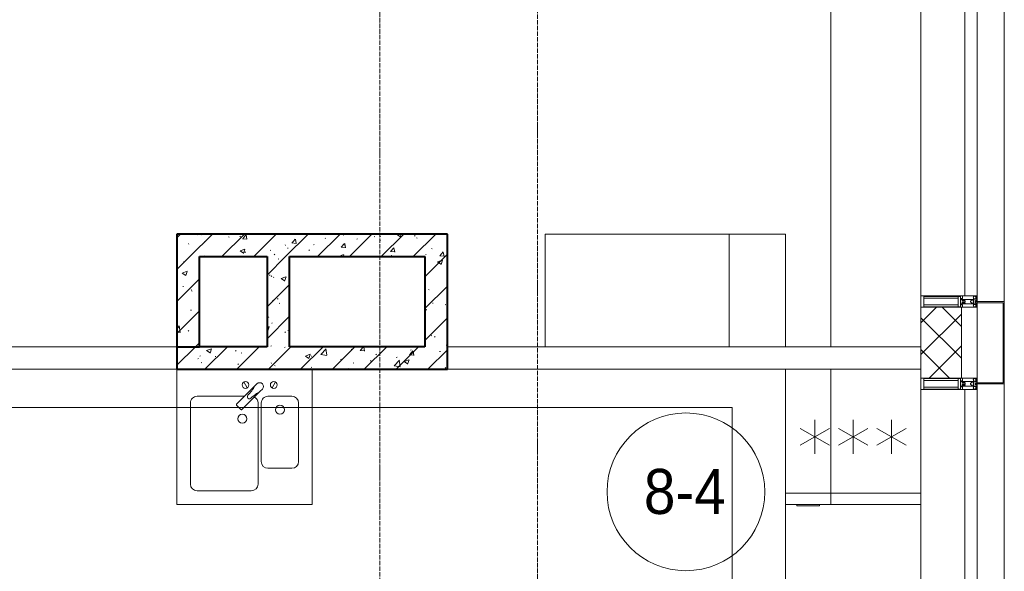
# Model space of a CAD drawing. Header units: millimetres. Extents: x 5617 to 109486, y 7718 to 230949.
# Tile 40 of 55: x 70733 to 75100, y 63303 to 65751. Entities that reach past the tile are written whole.
import ezdxf

# ---------------------------------------------------------------- set-up
doc = ezdxf.new("R2010")
doc.units = ezdxf.units.MM
doc.linetypes.add('Линия сетки', pattern=[25, 20, -2.5, 0, -2.5])
for name, color, linetype, lineweight in [('Импосты витража', 7, 'Continuous', 18), ('Колонны', 7, 'Continuous', 18), ('Марки помещений', 7, 'Continuous', 20), ('Мебель', 7, 'Continuous', 18), ('Оси', 7, 'Continuous', 9), ('Панели витража', 7, 'Continuous', 18), ('Перекрытия', 7, 'Continuous', 18), ('Сантехнические приборы', 7, 'Continuous', 18), ('Стены', 7, 'Continuous', 18), ('Стены разрез', 7, 'Continuous', 40), ('Форма', 7, 'Continuous', 18), ('Электрооборудование', 7, 'Continuous', 18), ('Элементы узлов', 7, 'Continuous', 18)]:
    doc.layers.add(name, color=color, linetype=linetype, lineweight=lineweight)
doc.styles.add('Arial_3', font='arial.ttf', dxfattribs={"width": 0.9, "height": 200})
pattern_1 = [(50, (0, 0), (218.62117, -19.1268), [22.86, -251.46]), (355, (0, 0), (-42.29187, 229.2684), [18.288, -201.168]), (100.451, (18.22, -1.6), (176.33107, 210.13963), [19.428, -213.708]), (46.184, (0, 60.96), (325.29495, -50.45164), [34.29, -377.19]), (96.636, (27.1, 56.76), (284.883, 296.91266), [29.142, -320.562]), (351.184, (0, 60.96), (284.8858, 296.9107), [27.432, -301.752]), (21, (30.48, 45.72), (181.93753, -122.71832), [22.86, -251.46]), (326, (30.48, 45.72), (74.16223, 221.0262), [18.288, -201.168]), (71.451, (45.64, 35.5), (256.10035, 98.30526), [19.428, -213.708]), (37.5, (0, 0), (3.70639, 101.465895), [3.353, -195.377, 3.353, -200.863, -201.93]), (37.5, (0, 0), (3.70639, 101.465895), [-402.946, 3.353, -198.577]), (7.5, (0, 0), (80.18358, 120.21653), [3.353, -113.081, 3.353, -190.805, -76.962]), (7.5, (0, 0), (80.18358, 120.21653), [-310.591, 3.353, -73.609]), (327.5, (-67.97, 0), (162.708646, -6.87497), [3.353, -72.847, 3.353, -234.391, -315.468]), (327.5, (-67.97, 0), (162.708646, -6.87497), [-313.944, 3.353, -312.115]), (317.5, (-98.45, 0), (177.75468, 30.51183), [3.353, -95.707, 3.353, -154.534, -224.028]), (317.5, (-98.45, 0), (177.75468, 30.51183), [-256.946, 3.353, -220.675])]
pattern_2 = [(45, (0, 0), (-70.71068, 70.71068), [])]

# ---------------------------------------------------------------- blocks, each defined once
blk = doc.blocks.new('MR_Зона обслуживания - MR_Зона обслуживания-2637598-МКСС_K3_L23__76_050_')
at = {"layer": 'Мебель', "color": 254, "lineweight": 9, "true_color": 0xcccccc}
for p, q in [((300, 600), (-300, 600)), ((-300, 600), (-300, 0)), ((300, 0), (300, 600)), ((-300, 0), (300, 0))]:
    blk.add_line(p, q, dxfattribs=at)
blk = doc.blocks.new('MR_Мойка - Кухонная мойка-2637402-МКСС_K3_L23__76_050_')
at = {"layer": 'Сантехнические приборы', "color": 253, "true_color": 0xaaaaaa}
for p, q in [((-300, -50), (-300, 550)), ((-300, 550), (300, 550)), ((-300, -50), (-300, 550)), ((300, 550), (300, -50)), ((-30, 490), (210, 490)), ((-60, 100), (-60, 460)), ((240, 460), (240, 100)), ((-240, 100), (-240, 360)), ((-210, 390), (-104, 390)), ((-74, 360), (-74, 100)), ((-69.8, 48.2), (11.4, 129.4)), ((35.5, 105.4), (-45.7, 24.2)), ((15.7, 129.4), (35.5, 109.6)), ((-104, 70), (-210, 70)), ((-79, 39), (-69.8, 48.2)), ((210, 70), (0.1, 70)), ((-136.7, 6.7), (-122.6, 33.3)), ((-45.7, 24.2), (-55, 14.9)), ((2.7, 6.7), (-11.4, 33.3)), ((300, -50), (-300, -50))]:
    blk.add_line(p, q, dxfattribs=at)
for centre, radius, start, end in [((-30, 460), 30, 90, 180), ((210, 460), 30, 0, 90), ((-210, 360), 30, 90, 180), ((-104, 360), 30, 0, 90), ((10, 170), 20, 0, 180), ((-157, 130), 20, 0, 180), ((10, 170), 20, 180, 0), ((-210, 100), 30, 180, 270), ((-157, 130), 20, 180, 0), ((-104, 100), 30, 270, 0), ((-30, 100), 30, 180, 241.4489), ((13.5, 127.3), 3, 45, 135), ((13.5, 127.3), 3, 45, 135), ((33.3, 107.5), 3, 315, 45), ((33.3, 107.5), 3, 315, 45), ((210, 100), 30, 270, 0), ((-171.5, 230.2), 208.5, 299.1823, 313.4054), ((136.3, -77.5), 208.5, 136.5946, 150.8177), ((-21.7, 72.3), 9.19, 315, 135), ((-129.7, 20), 15, 0, 180), ((-129.7, 20), 15, 180, 0), ((-67, 26.9), 17, 135, 315), ((-4.3, 20), 15, 0, 180), ((-4.3, 20), 15, 180, 0)]:
    blk.add_arc(centre, radius, start, end, dxfattribs=at)
blk = doc.blocks.new('MR_Холодильник - Холодильник-2637597-МКСС_K3_L23__76_050_')
at = {"layer": 'Электрооборудование', "color": 253, "true_color": 0xaaaaaa}
for p, q in [((150, 300), (150, 306.1)), ((150, 306.1), (250, 306.1)), ((250, 306.1), (250, 300)), ((-300, 250), (-300, 300)), ((-300, 300), (300, 300)), ((250, 300), (150, 300)), ((300, 300), (300, 250)), ((300, 250), (-300, 250)), ((-300, -300), (-300, 250)), ((-300, 250), (300, 250)), ((300, 250), (300, -300)), ((-170, 75), (-170, 0)), ((0, 75), (0, 0)), ((170, 0), (170, 75)), ((-170, 0), (-235, 37.5)), ((-170, 0), (-105, 37.5)), ((0, 0), (-65, 37.5)), ((0, 0), (65, 37.5)), ((65, -37.5), (0, 0)), ((105, 37.5), (170, 0)), ((235, 37.5), (170, 0)), ((-235, -37.5), (-170, 0)), ((-105, -37.5), (-170, 0)), ((-170, 0), (-170, -75)), ((-65, -37.5), (0, 0)), ((0, 0), (0, -75)), ((170, 0), (105, -37.5)), ((170, 0), (235, -37.5)), ((170, -75), (170, 0)), ((300, -300), (-300, -300))]:
    blk.add_line(p, q, dxfattribs=at)
blk = doc.blocks.new('135_SLK_K3_AR_rvt-1-МКСС_K3_L23__76_050_')
at = {"layer": 'Стены разрез', "lineweight": 9, "true_color": 0xcccccc}
h = blk.add_hatch(dxfattribs=at)
h.set_pattern_fill('FP_1', color=254, style=0, pattern_type=2)
h.set_pattern_definition(pattern_1)
h.paths.add_polyline_path([(118950, 64700), (119050, 64700), (119050, 64800), (117850, 64800), (117850, 64700), (118917.2, 64700)])
h = blk.add_hatch(dxfattribs=at)
h.set_pattern_fill('FP_2', color=254, style=0, pattern_type=2)
h.set_pattern_definition(pattern_2)
h.paths.add_polyline_path([(118950, 64700), (119050, 64700), (119050, 64800), (117850, 64800), (117850, 64700), (118917.2, 64700)])
h = blk.add_hatch(dxfattribs=at)
h.set_pattern_fill('FP_1', color=254, style=0, pattern_type=2)
h.set_pattern_definition(pattern_1)
h.paths.add_polyline_path([(117950, 64300), (117950, 64700), (117850, 64700), (117850, 64300)])
h = blk.add_hatch(dxfattribs=at)
h.set_pattern_fill('FP_2', color=254, style=0, pattern_type=2)
h.set_pattern_definition(pattern_2)
h.paths.add_polyline_path([(117950, 64300), (117950, 64700), (117850, 64700), (117850, 64300)])
h = blk.add_hatch(dxfattribs=at)
h.set_pattern_fill('FP_1', color=254, style=0, pattern_type=2)
h.set_pattern_definition(pattern_1)
h.paths.add_polyline_path([(117950, 64300), (117950, 64700), (117850, 64700), (117850, 64300)])
h = blk.add_hatch(dxfattribs=at)
h.set_pattern_fill('FP_2', color=254, style=0, pattern_type=2)
h.set_pattern_definition(pattern_2)
h.paths.add_polyline_path([(117950, 64300), (117950, 64700), (117850, 64700), (117850, 64300)])
h = blk.add_hatch(dxfattribs=at)
h.set_pattern_fill('FP_1', color=254, style=0, pattern_type=2)
h.set_pattern_definition(pattern_1)
h.paths.add_polyline_path([(118350, 64300), (118350, 64700), (118250, 64700), (118250, 64300)])
h = blk.add_hatch(dxfattribs=at)
h.set_pattern_fill('FP_2', color=254, style=0, pattern_type=2)
h.set_pattern_definition(pattern_2)
h.paths.add_polyline_path([(118350, 64300), (118350, 64700), (118250, 64700), (118250, 64300)])
h = blk.add_hatch(dxfattribs=at)
h.set_pattern_fill('FP_1', color=254, style=0, pattern_type=2)
h.set_pattern_definition(pattern_1)
h.paths.add_polyline_path([(119050, 64300), (119050, 64700), (118950, 64700), (118950, 64300)])
h = blk.add_hatch(dxfattribs=at)
h.set_pattern_fill('FP_2', color=254, style=0, pattern_type=2)
h.set_pattern_definition(pattern_2)
h.paths.add_polyline_path([(119050, 64300), (119050, 64700), (118950, 64700), (118950, 64300)])
h = blk.add_hatch(dxfattribs=at)
h.set_pattern_fill('FP_1', color=254, style=0, pattern_type=2)
h.set_pattern_definition(pattern_1)
h.paths.add_polyline_path([(118237, 64200), (118350, 64200), (118350, 64300), (117850, 64300), (117850, 64200), (118197, 64200)])
h = blk.add_hatch(dxfattribs=at)
h.set_pattern_fill('FP_2', color=254, style=0, pattern_type=2)
h.set_pattern_definition(pattern_2)
h.paths.add_polyline_path([(118237, 64200), (118350, 64200), (118350, 64300), (117850, 64300), (117850, 64200), (118197, 64200)])
h = blk.add_hatch(dxfattribs=at)
h.set_pattern_fill('FP_1', color=254, style=0, pattern_type=2)
h.set_pattern_definition(pattern_1)
h.paths.add_polyline_path([(118917.2, 64200), (119050, 64200), (119050, 64300), (118350, 64300), (118350, 64200), (118549.6, 64200)])
h = blk.add_hatch(dxfattribs=at)
h.set_pattern_fill('FP_2', color=254, style=0, pattern_type=2)
h.set_pattern_definition(pattern_2)
h.paths.add_polyline_path([(118917.2, 64200), (119050, 64200), (119050, 64300), (118350, 64300), (118350, 64200), (118549.6, 64200)])
at = {"layer": 'Перекрытия', "color": 254, "true_color": 0xcccccc}
for p, q in [((120750, 64300), (120750, 68000)), ((119483.5, 64300), (119483.5, 64800)), ((119483.5, 64800), (120549.1, 64800)), ((120549.1, 64800), (120549.1, 64300)), ((120750, 63600), (120750, 64200))]:
    blk.add_line(p, q, dxfattribs=at)
at = {"layer": 'Стены', "color": 254, "true_color": 0xcccccc}
for p, q in [((115250, 64300), (117850, 64300)), ((119050, 64300), (121150, 64300)), ((117850, 64200), (115150, 64200)), ((121150, 64200), (119050, 64200))]:
    blk.add_line(p, q, dxfattribs=at)
at = {"layer": 'Стены разрез', "color": 254, "true_color": 0xcccccc}
for p, q in [((119050, 64800), (117850, 64800)), ((117850, 64800), (117850, 64700)), ((119050, 64700), (119050, 64800)), ((117850, 64700), (117850, 64300)), ((117850, 64700), (117850, 64300)), ((117950, 64700), (118250, 64700)), ((117950, 64300), (117950, 64700)), ((117950, 64300), (117950, 64700)), ((118250, 64700), (118250, 64300)), ((118350, 64700), (118950, 64700)), ((118350, 64300), (118350, 64700)), ((118950, 64700), (118950, 64300)), ((119050, 64300), (119050, 64700)), ((117850, 64300), (117850, 64200)), ((117850, 64300), (117950, 64300)), ((118250, 64300), (117950, 64300)), ((118950, 64300), (118350, 64300)), ((119050, 64200), (119050, 64300)), ((117850, 64200), (118350, 64200)), ((118350, 64200), (119050, 64200))]:
    blk.add_line(p, q, dxfattribs=at)
at = {"layer": 'Мебель', "color": 254, "lineweight": 18, "true_color": 0xe5e5e5, "rotation": 180}
blk.add_blockref('MR_Зона обслуживания - MR_Зона обслуживания-2637598-МКСС_K3_L23__76_050_', (120850, 63600), dxfattribs=at)
at = {"layer": 'Сантехнические приборы', "color": 253, "lineweight": 18, "true_color": 0xaaaaaa, "rotation": 180}
blk.add_blockref('MR_Мойка - Кухонная мойка-2637402-МКСС_K3_L23__76_050_', (118150, 64150), dxfattribs=at)
at = {"layer": 'Электрооборудование', "color": 253, "lineweight": 18, "true_color": 0xaaaaaa, "rotation": 180}
blk.add_blockref('MR_Холодильник - Холодильник-2637597-МКСС_K3_L23__76_050_', (120850, 63900), dxfattribs=at)
blk = doc.blocks.new('System Panel - A_PAN_Glass-6432910-МКСС_K3_L23__76_050_')
at = {"layer": 'Панели витража', "color": 254, "lineweight": 5, "true_color": 0xcccccc}
for p, q in [((892.5, 0), (-892.5, 0)), ((-892.5, 0), (-892.5, -55)), ((892.5, -55), (892.5, 0)), ((-892.5, -55), (892.5, -55))]:
    blk.add_line(p, q, dxfattribs=at)
blk = doc.blocks.new('Rectangular Mullion - R_StandardFrame_50Wx250H-4206591-МКСС_K3_L23__76_050_')
at = {"layer": 'Импосты витража', "color": 254, "lineweight": 5, "true_color": 0xcccccc}
blk.add_line((121150, 68925), (121150, 70710), dxfattribs=at)
blk = doc.blocks.new('Rectangular Mullion - R_StandardFrame_50Wx250H-V38-МКСС_K3_L23__76_050_')
at = {"layer": 'Импосты витража', "color": 254, "lineweight": 5, "true_color": 0xcccccc}
for p, q in [((121150, 63600), (121150, 64110)), ((121150, 62325), (121150, 63000))]:
    blk.add_line(p, q, dxfattribs=at)
blk = doc.blocks.new('Rectangular Mullion - 50Wx250H-2623690-МКСС_K3_L23__76_050_')
at = {"layer": 'Элементы узлов', "color": 254, "lineweight": 5, "true_color": 0xcccccc}
for p, q in [((-25, 65.2), (-25, 250)), ((-25, 250), (0, 250)), ((-23, 237.3), (0, 237.3)), ((-23, 237.3), (-23, 73.6)), ((-14.9, 84), (-14.9, 237.3)), ((25, 250), (0, 250)), ((23, 237.3), (0, 237.3)), ((14.9, 84), (14.9, 237.3)), ((23, 237.3), (23, 73.6)), ((25, 65.2), (25, 250)), ((-14, 65.2), (-25, 65.2)), ((0, 84), (-23, 84)), ((-0.5, 73.6), (-23, 73.6)), ((-14, 71.3), (-14, 65.2)), ((-10, 71.3), (-14, 71.3)), ((-10, 53), (-10, 71.3)), ((-8.7, 53), (-10, 53)), ((-10, 53), (-10, 17)), ((-8.7, 53), (-7, 54.7)), ((-7, 65.2), (-5.9, 67.3)), ((-7, 65.2), (-7, 54.7)), ((-4.1, 67.3), (-5.9, 67.3)), ((-4.1, 67.3), (-2.9, 65.1)), ((-2.9, 65.1), (-2.9, 54.6)), ((-1.3, 53), (-2.9, 54.6)), ((0, 53), (-1.3, 53)), ((0, 84), (23, 84)), ((0, 53), (1.3, 53)), ((0.5, 73.6), (23, 73.6)), ((1.3, 53), (2.9, 54.6)), ((4.1, 67.3), (2.9, 65.1)), ((2.9, 65.1), (2.9, 54.6)), ((4.1, 67.3), (5.9, 67.3)), ((7, 65.2), (5.9, 67.3)), ((7, 65.2), (7, 54.7)), ((8.7, 53), (7, 54.7)), ((8.7, 53), (10, 53)), ((10, 71.3), (14, 71.3)), ((10, 53), (10, 71.3)), ((10, 53), (10, 17)), ((14, 71.3), (14, 65.2)), ((14, 65.2), (25, 65.2)), ((-23.8, 14.6), (-25, 14.2)), ((-25, 0), (-25, 14.2)), ((-22.3, 17), (-23.8, 17)), ((-23.8, 17), (-23.8, 14.6)), ((-22.5, 10.6), (-23.8, 14.6)), ((-22.5, 10.6), (-23.7, 9.9)), ((-23.7, 1.3), (-23.7, 9.9)), ((-23.7, 1.3), (-11.8, 1.3)), ((-23.2, 10.2), (-22.5, 8)), ((-22.5, 8), (-22.5, 4.5)), ((-21.3, 4.5), (-22.5, 4.5)), ((-22.3, 17), (-22.3, 16)), ((-22.3, 16), (-21.3, 16)), ((-19, 17.6), (-21.3, 16)), ((-21.3, 4.5), (-21.3, 6.5)), ((-21.3, 6.5), (-14.2, 6.5)), ((-18.4, 16.6), (-19, 17.6)), ((-7.4, 16.6), (-18.4, 16.6)), ((-14.2, 6.5), (-14.2, 4.5)), ((-13.2, 4.5), (-14.2, 4.5)), ((-13.2, 4.5), (-12.2, 7.2)), ((-12.7, 7.6), (-11.3, 11.4)), ((-12.7, 7.6), (-11.8, 6.9)), ((-12.2, 9), (-12.2, 14.8)), ((-12.2, 14.8), (0, 14.8)), ((-11.8, 1.3), (-11.8, 6.9)), ((-10.5, 11.2), (-11.3, 11.4)), ((-10.5, 1.5), (-10.5, 11.2)), ((-4.8, 1.5), (-10.5, 1.5)), ((-10, 17), (-7.5, 17)), ((-8.5, 23), (-1.5, 30)), ((-8.5, 18.5), (-8.5, 23)), ((-7.5, 18.5), (-8.5, 18.5)), ((-7.5, 17), (-7.5, 18.5)), ((-7.4, 18), (-7.4, 16.6)), ((-2.6, 18), (-7.4, 18)), ((0, 8), (-4.8, 8)), ((-4.8, 1.5), (-4.8, 8)), ((-2.6, 18), (-2.6, 16.8)), ((-2.6, 16.8), (0, 16.8)), ((-1.5, 30), (0, 30)), ((1.5, 30), (0, 30)), ((2.6, 16.8), (0, 16.8)), ((0, 14.8), (0, 16.8)), ((0, 14.8), (0, 16.8)), ((12.2, 14.8), (0, 14.8)), ((0, 0), (0, 8)), ((0, 8), (4.8, 8)), ((0, 0), (0, 8)), ((8.5, 23), (1.5, 30)), ((2.6, 18), (2.6, 16.8)), ((2.6, 18), (7.4, 18)), ((4.8, 1.5), (4.8, 8)), ((4.8, 1.5), (10.5, 1.5)), ((7.4, 18), (7.4, 16.6)), ((7.4, 16.6), (18.4, 16.6)), ((7.5, 18.5), (8.5, 18.5)), ((7.5, 17), (7.5, 18.5)), ((10, 17), (7.5, 17)), ((8.5, 18.5), (8.5, 23)), ((10.5, 11.2), (11.3, 11.4)), ((10.5, 1.5), (10.5, 11.2)), ((12.7, 7.6), (11.3, 11.4)), ((12.7, 7.6), (11.8, 6.9)), ((11.8, 1.3), (11.8, 6.9)), ((23.7, 1.3), (11.8, 1.3)), ((12.2, 9), (12.2, 14.8)), ((13.2, 4.5), (12.2, 7.2)), ((13.2, 4.5), (14.2, 4.5)), ((21.3, 6.5), (14.2, 6.5)), ((14.2, 6.5), (14.2, 4.5)), ((18.4, 16.6), (19, 17.6)), ((19, 17.6), (21.3, 16)), ((22.3, 16), (21.3, 16)), ((21.3, 4.5), (21.3, 6.5)), ((21.3, 4.5), (22.5, 4.5)), ((22.3, 17), (22.3, 16)), ((22.3, 17), (23.8, 17)), ((22.5, 10.6), (23.8, 14.6)), ((22.5, 10.6), (23.7, 9.9)), ((23.2, 10.2), (22.5, 8)), ((22.5, 8), (22.5, 4.5)), ((23.7, 1.3), (23.7, 9.9)), ((23.8, 17), (23.8, 14.6)), ((23.8, 14.6), (25, 14.2)), ((25, 0), (25, 14.2)), ((-25, 0), (0, 0)), ((25, 0), (0, 0))]:
    blk.add_line(p, q, dxfattribs=at)
for centre, start, end in [((-0.5, 73.1), 360, 90), ((0.5, 73.1), 90, 180)]:
    blk.add_arc(centre, 0.5, start, end, dxfattribs=at)
blk = doc.blocks.new('Rectangular Mullion - R_StandardFrame_50Wx250H-4641129-МКСС_K3_L23__76_050_')
at = {"layer": 'Импосты витража', "color": 254, "lineweight": 5, "true_color": 0xcccccc}
for p, q in [((-25, 0), (-25, 250)), ((-25, 250), (25, 250)), ((25, 250), (25, 0)), ((0, 0), (-25, 0)), ((25, 0), (5, 0))]:
    blk.add_line(p, q, dxfattribs=at)
blk = doc.blocks.new('Rectangular Mullion - R_StandardFrame_50Wx250H-V33-МКСС_K3_L23__76_050_')
at = {"layer": 'Импосты витража', "color": 254, "lineweight": 5, "true_color": 0xcccccc}
for p, q in [((-25, 0), (-25, 250)), ((-25, 250), (25, 250)), ((25, 250), (25, 0)), ((-5, 0), (-25, 0)), ((25, 0), (0, 0))]:
    blk.add_line(p, q, dxfattribs=at)
blk = doc.blocks.new('A_SLK_PAN_Type1 - Прямой тип панели-5877930-МКСС_K3_L23__76_050_')
at = {"layer": 'Колонны', "color": 254, "lineweight": 5, "true_color": 0xcccccc}
for p, q in [((-177.5, 0), (-182.5, 0)), ((-182.5, 0), (-182.5, -120)), ((-177.5, -115), (-177.5, 0)), ((157.5, 0), (-157.5, 0)), ((177.5, 0), (177.5, -115)), ((182.5, 0), (177.5, 0)), ((182.5, -120), (182.5, 0)), ((-182.5, -120), (182.5, -120)), ((177.5, -115), (-177.5, -115))]:
    blk.add_line(p, q, dxfattribs=at)
blk = doc.blocks.new('A_OGR_PAN_Отлив - A_OGR_PAN_Отлив-5675961-МКСС_K3_L23__76_050_')
at = {"layer": 'Колонны', "color": 254, "lineweight": 5, "true_color": 0xcccccc}
blk.add_line((-917.5, -120), (917.5, -120), dxfattribs=at)
blk = doc.blocks.new('135_SLK_K3_AR_FCD_rvt-1-МКСС_K3_L23__76_050_')
at = {"layer": 'Стены разрез', "lineweight": 5, "true_color": 0xcccccc}
h = blk.add_hatch(dxfattribs=at)
h.set_pattern_fill('FP_5', color=254, style=0, pattern_type=2)
h.set_pattern_definition([(45, (0, 0), (-70.71068, 70.71068), []), (135, (0, 0), (-70.71068, -70.71068), [])])
h.paths.add_polyline_path([(121330, 64160), (121330, 64475), (121150, 64475), (121150, 64160)])
at = {"layer": 'Перекрытия', "color": 254, "lineweight": 5, "true_color": 0xcccccc}
blk.add_line((120300, 64800), (120300, 64300), dxfattribs=at)
at = {"layer": 'Стены разрез', "color": 254, "lineweight": 9, "true_color": 0xcccccc}
for p, q in [((121150, 64475), (121150, 64160)), ((121330, 64475), (121150, 64475)), ((121330, 64160), (121330, 64475)), ((121150, 64160), (121330, 64160))]:
    blk.add_line(p, q, dxfattribs=at)
at = {"layer": 'Форма', "color": 254, "lineweight": 9, "true_color": 0xcccccc}
for p, q in [((120313.4, 64030), (113200, 64030)), ((120313.4, 59730), (120313.4, 64030))]:
    blk.add_line(p, q, dxfattribs=at)
at = {"layer": 'Импосты витража', "color": 254, "lineweight": 5, "true_color": 0xcccccc}
for name, p in [('Rectangular Mullion - R_StandardFrame_50Wx250H-4206591-МКСС_K3_L23__76_050_', (0, -4400)), ('Rectangular Mullion - R_StandardFrame_50Wx250H-V38-МКСС_K3_L23__76_050_', (0, 0))]:
    blk.add_blockref(name, p, dxfattribs=at)
at = {"layer": 'Импосты витража', "color": 254, "lineweight": 5, "true_color": 0xcccccc, "extrusion": (0, 0, -1), "rotation": 270.0000000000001}
for name, p in [('Rectangular Mullion - 50Wx250H-2623690-МКСС_K3_L23__76_050_', (-121400, 64500)), ('Rectangular Mullion - R_StandardFrame_50Wx250H-4641129-МКСС_K3_L23__76_050_', (-121400, 64500)), ('Rectangular Mullion - 50Wx250H-2623690-МКСС_K3_L23__76_050_', (-121400, 64135)), ('Rectangular Mullion - R_StandardFrame_50Wx250H-V33-МКСС_K3_L23__76_050_', (-121400, 64135))]:
    blk.add_blockref(name, p, dxfattribs=at)
at = {"layer": 'Колонны', "color": 254, "lineweight": 5, "true_color": 0xcccccc}
for name, p, rotation in [('A_OGR_PAN_Отлив - A_OGR_PAN_Отлив-5675961-МКСС_K3_L23__76_050_', (121400, 65417.5), 89.9999999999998), ('A_SLK_PAN_Type1 - Прямой тип панели-5877930-МКСС_K3_L23__76_050_', (121400, 64317.5), 89.99999999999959), ('A_OGR_PAN_Отлив - A_OGR_PAN_Отлив-5675961-МКСС_K3_L23__76_050_', (121400, 63217.5), 89.9999999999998)]:
    blk.add_blockref(name, p, dxfattribs=dict(at, rotation=rotation))
at = {"layer": 'Панели витража', "color": 254, "lineweight": 5, "true_color": 0xcccccc, "rotation": 269.9999999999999}
for p in [(121400, 65417.5), (121400, 63217.5)]:
    blk.add_blockref('System Panel - A_PAN_Glass-6432910-МКСС_K3_L23__76_050_', p, dxfattribs=at)
blk = doc.blocks.new('050_Марка_Помещение - Номер-620969-МКСС_K3_L23__76_050_')
at = {"layer": 'Марки помещений'}
blk.add_circle((0, 0), 3.5, dxfattribs=at)

msp = doc.modelspace()

# ---------------------------------------------------------------- linework, layer by layer
at = {"layer": 'Оси', "linetype": 'Линия сетки'}
for p, q in [((72330.1, 56452.5), (72330.1, 77595)), ((73030.1, 57722.5), (73030.1, 77595))]:
    msp.add_line(p, q, dxfattribs=at)

# ---------------------------------------------------------------- block references
at = {"lineweight": 5}
for name in ['135_SLK_K3_AR_FCD_rvt-1-МКСС_K3_L23__76_050_', '135_SLK_K3_AR_rvt-1-МКСС_K3_L23__76_050_']:
    msp.add_blockref(name, (-46419.9, 0), dxfattribs=at)
at = {"layer": 'Марки помещений', "xscale": 99.99999999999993, "yscale": 99.99999999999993, "zscale": 99.99999999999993}
msp.add_blockref('050_Марка_Помещение - Номер-620969-МКСС_K3_L23__76_050_', (73687.9, 63655.7), dxfattribs=at)

# ---------------------------------------------------------------- texts
at = {"layer": 'Марки помещений', "lineweight": 9, "insert": (73501.4, 63757.4), "char_height": 200, "width": 447.342, "attachment_point": 1, "style": 'Arial_3'}
msp.add_mtext('8-4', dxfattribs=at)

doc.saveas('drawing.dxf')
